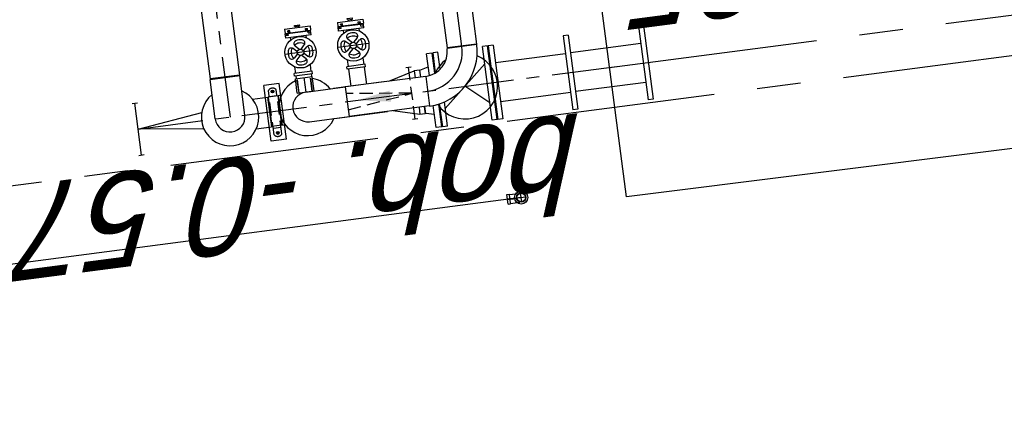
# Model space of a CAD drawing. Extents: x 117893332 to 118394757, y 454959407 to 455669244.
# Tile 233 of 256: x 118255137 to 118258909, y 455246113 to 455247616. Entities that reach past the tile are written whole.
import ezdxf

# ---------------------------------------------------------------- set-up
doc = ezdxf.new("R2010")
doc.units = 0
doc.header["$LTSCALE"] = 200
for name, pattern in [('AM_ISO08W050', [18, 12, -1.5, 3, -1.5]), ('CENTER', [2, 1.25, -0.25, 0.25, -0.25]), ('HIDDEN', [0.375, 0.25, -0.125]), ('Tauw_L_Center2', [6.499, 4, -0.833, 0.833, -0.833])]:
    doc.linetypes.add(name, pattern=pattern)
doc.layers.get('0').update_dxf_attribs({"linetype": 'CONTINUOUS'})
for name, color, linetype in [('0H', 6, 'CENTER'), ('0Hid', 6, 'HIDDEN'), ('0Hu1', 6, 'CONTINUOUS'), ('0Symbol', 6, 'CONTINUOUS'), ('ME_N_D_EB00----hollandia~-_-----', 135, 'CONTINUOUS'), ('ZU_B_-_AL999---LR_pvc125_sdr00__18_^200~N_-----', 1, 'CONTINUOUS'), ('ZU_B_-_EL995---LO_pvc125_sdr00~H_-----', 1, 'Tauw_L_Center2'), ('ZU_B_D_EB00----ONDERDEEL~-_-----', 7, 'CONTINUOUS'), ('ZU_N_-_AL999---LSIpvc160_sdr34__18_^200~N_-----', 7, 'CONTINUOUS'), ('ZU_N_-_EL999---LSipvc160_sdr34~H_-----', 2, 'Tauw_L_Center2'), ('ZU_N_A_HV01----_arcering verharding gv asfalt~v_-----', 253, 'CONTINUOUS'), ('ZU_N_A_HV02----_arcering verharding ov betontegels-halfsteensverband~v_-----', 253, 'CONTINUOUS'), ('ZU_N_A_HV02----molgoot ov betonstraatsteen~v_-----', 253, 'CONTINUOUS')]:
    doc.layers.add(name, color=color, linetype=linetype)
doc.layers.add('AM_7', color=6, linetype='AM_ISO08W050', lineweight=25)
doc.styles.add('tcb_isocp', font='tcb_isocp.shx')

# ---------------------------------------------------------------- blocks, each defined once
blk = doc.blocks.new('M150600')
for p, q in [((-150, 142.5), (-150, -142.5)), ((-131, 142.5), (-150, 142.5)), ((-131, 142.5), (-131, -142.5)), ((140.5, 142.5), (140.5, -142.5)), ((159.5, 142.5), (140.5, 142.5)), ((159.5, 142.5), (159.5, -142.5)), ((431, 142.5), (431, -142.5)), ((450, 142.5), (431, 142.5)), ((450, 142.5), (450, -142.5)), ((-131, 75), (140.5, 75)), ((431, 75), (159.5, 75)), ((-131, -75), (140.5, -75)), ((431, -75), (159.5, -75)), ((-131, -142.5), (-150, -142.5)), ((159.5, -142.5), (140.5, -142.5)), ((450, -142.5), (431, -142.5))]:
    blk.add_line(p, q)
blk = doc.blocks.new('Afsluitdop_DN50')
for p, q in [((-49, -16.5), (-49, 0)), ((-49, 0), (49, 0)), ((-45.6, 0), (-45.6, 9.2)), ((-38, 9.2), (-45.6, 9.2)), ((-38, 5), (-40.5, 5)), ((-40.5, 5), (-40.5, 0)), ((-38, 9.2), (-38, 5)), ((38, 9.2), (45.6, 9.2)), ((38, 9.2), (38, 5)), ((38, 5), (40.5, 5)), ((40.5, 5), (40.5, 0)), ((45.6, 0), (45.6, 9.2)), ((49, -16.5), (49, 0)), ((-49, -16.5), (49, -16.5)), ((-10, -21.5), (10, -21.5)), ((-10, -21.5), (-10, -26.5)), ((-10, -26.5), (10, -26.5)), ((-5, -16.5), (-5, -21.5)), ((5, -16.5), (5, -21.5)), ((10, -21.5), (10, -26.5))]:
    blk.add_line(p, q)
blk = doc.blocks.new('sok-DN50va')
for p, q in [((-32.75, 0), (32.75, 0)), ((-32.75, 0), (-32.75, -56)), ((32.75, 0), (32.75, -56)), ((-32.75, -56), (32.75, -56))]:
    blk.add_line(p, q)
at = {"color": 0, "linetype": 'ByBlock'}
blk.add_line((0, -56), (0, 0), dxfattribs=at)
at = {"color": 0, "linetype": 'HIDDEN'}
for p, q in [((-26, 0), (-26, -56)), ((-25, 0), (-25, -56)), ((25, 0), (25, -56)), ((26, 0), (26, -56))]:
    blk.add_line(p, q, dxfattribs=at)
blk = doc.blocks.new('knie90-DN25la')
at = {"color": 0, "linetype": 'ByBlock'}
for p, q in [((18.2, 13.6), (-18.2, 13.6)), ((0, -39), (0, 31.8))]:
    blk.add_line(p, q, dxfattribs=at)
for p, q in [((-16.9, -29.6), (-16.9, 6.7)), ((16.9, -29.6), (16.9, 6.7)), ((-1.3, -29.6), (-18.2, -29.6)), ((-18.2, -39), (-18.2, -29.6)), ((-1.3, -39), (-1.3, -4.6)), ((1.3, -39), (1.3, -4.6)), ((18.2, -29.6), (1.3, -29.6)), ((18.2, -39), (18.2, -29.6)), ((18.2, -39), (-18.2, -39))]:
    blk.add_line(p, q)
for radius in [18.2, 16.9]:
    blk.add_circle((0, 13.6), radius)
blk = doc.blocks.new('slibverwerkingsgebouw')
for p, q in [((387.5, 1322.5), (602.5, 1322.7)), ((387.5, 1262.5), (387.5, 1322.5)), ((602.5, 1262.7), (602.5, 1322.7)), ((387.5, 1262.5), (602.5, 1262.7)), ((442.1, 1072.3), (442.1, 1061.3)), ((556.4, 1072.4), (556.4, 1061.4))]:
    blk.add_line(p, q)
at = {"color": 0, "linetype": 'ByBlock'}
for p, q in [((409.5, 1292.5), (420.5, 1292.5)), ((415, 1287), (415, 1298)), ((569.5, 1292.6), (580.5, 1292.6)), ((575, 1287.1), (575, 1298.1))]:
    blk.add_line(p, q, dxfattribs=at)
for centre, radius in [((415, 1292.5), 5.5), ((575, 1292.6), 5.5), ((49.7, 400), 25)]:
    blk.add_circle(centre, radius)
at = {"layer": '0H'}
for p, q in [((498.8, 1821.3), (500.1, -149.7)), ((5930, 1470), (499, 1466.3)), ((652.1, 550.4), (5227.6, 553.6))]:
    blk.add_line(p, q, dxfattribs=at)
at = {"layer": '0Hid'}
for p, q in [((409.3, 1307.5), (580.6, 1307.6)), ((433.7, 1277.5), (433.7, 1307.5)), ((556.3, 1277.6), (556.3, 1307.6)), ((409.3, 1277.5), (580.7, 1277.6)), ((399.5, 753.8), (399.5, 773.8)), ((399.5, 763.8), (599.5, 763.9)), ((599.5, 753.9), (599.5, 773.9))]:
    blk.add_line(p, q, dxfattribs=at)
blk.add_lwpolyline([(467.6, 1013.5), (499.5, 763.8), (531, 1013.5)], dxfattribs=at)
for centre, start, end in [((421, 1292.5), 127.9027, 232.1754), ((569, 1292.6), 307.9027, 52.1754)]:
    blk.add_arc(centre, 19, start, end, dxfattribs=at)
at = {"layer": '0Hu1'}
for p, q in [((398.8, 1831.3), (398.8, 1811.3)), ((398.8, 1821.3), (598.8, 1821.4)), ((598.8, 1831.4), (598.8, 1811.4)), ((499, 1523.5), (651.5, 1523.6)), ((651.5, 1523.6), (651.5, 1409.3)), ((1870, 1524.4), (653.5, 1523.6)), ((653.5, 1409.3), (653.5, 1523.6)), ((499, 1409.2), (651.5, 1409.3)), ((1870, 1410.1), (653.5, 1409.3)), ((441.9, 1372.3), (442, 1313.8)), ((556.2, 1372.4), (556.3, 1313.9)), ((556.3, 1313.9), (442, 1313.8)), ((556.3, 1311.9), (442, 1311.8)), ((442, 1273.3), (442, 1311.8)), ((556.3, 1273.4), (556.3, 1311.9)), ((442, 1273.3), (556.3, 1273.4)), ((442, 1271.3), (556.3, 1271.4)), ((442, 1271.3), (442, 1260.3)), ((556.3, 1271.4), (556.3, 1260.4)), ((709.9, 1106.5), (709.8, 1226.5)), ((771.4, 1117.5), (771.3, 1215.5)), ((771.3, 1215.5), (787.3, 1215.5)), ((787.3, 1215.5), (787.4, 1117.5)), ((622.3, 1196.6), (612.3, 1196.6)), ((622.4, 1131.3), (622.3, 1201.6)), ((622.3, 1201.6), (632.3, 1201.6)), ((632.4, 1131.3), (632.3, 1201.6)), ((658, 1196.6), (632.3, 1196.6)), ((696.6, 1171.3), (683.6, 1184.3)), ((705, 1179.8), (692, 1192.8)), ((714.7, 1179.8), (727.6, 1192.8)), ((723.1, 1171.3), (736.1, 1184.3)), ((761.7, 1196.7), (771.3, 1196.7)), ((787.3, 1199.5), (792.3, 1199.5)), ((787.3, 1196.7), (797.3, 1196.7)), ((792.3, 1204.5), (797.3, 1204.5)), ((792.3, 1199.5), (792.3, 1204.5)), ((797.3, 1196.7), (797.3, 1204.5)), ((442.1, 1166.3), (442.2, 1013.8)), ((556.4, 1166.4), (556.5, 1013.9)), ((622.4, 1136.3), (612.4, 1136.3)), ((658, 1136.3), (632.4, 1136.3)), ((696.6, 1161.7), (683.6, 1148.7)), ((705.1, 1153.2), (692.1, 1140.2)), ((714.7, 1153.2), (727.7, 1140.2)), ((723.2, 1161.7), (736.2, 1148.7)), ((761.8, 1136.4), (771.4, 1136.4)), ((787.4, 1136.4), (797.4, 1136.4)), ((787.4, 1133.5), (792.4, 1133.5)), ((792.4, 1133.5), (792.4, 1128.5)), ((797.4, 1136.4), (797.4, 1128.5)), ((622.4, 1131.3), (632.4, 1131.3)), ((771.4, 1117.5), (787.4, 1117.5)), ((792.4, 1128.5), (797.4, 1128.5)), ((442.1, 1059.3), (442.3, 865.3)), ((556.6, 865.4), (556.4, 1059.4)), ((710, 902.5), (710, 1022.5)), ((556.5, 1013.9), (442.2, 1013.8)), ((442.4, 702.8), (442.2, 1013.8)), ((556.7, 702.9), (556.5, 1013.9)), ((622.5, 992.6), (556.5, 992.5)), ((622.5, 927.3), (622.5, 997.6)), ((622.5, 997.6), (632.5, 997.6)), ((632.5, 927.3), (632.5, 997.6)), ((658.1, 992.6), (632.5, 992.6)), ((705.2, 975.8), (692.2, 988.8)), ((714.8, 975.8), (727.8, 988.8)), ((761.8, 992.7), (771.5, 992.7)), ((771.5, 913.5), (771.5, 1011.5)), ((771.5, 1011.5), (787.5, 1011.5)), ((787.5, 1011.5), (787.5, 913.5)), ((787.5, 995.5), (792.5, 995.5)), ((787.5, 992.7), (797.5, 992.7)), ((792.5, 1000.5), (797.5, 1000.5)), ((792.5, 995.5), (792.5, 1000.5)), ((797.5, 992.7), (797.5, 1000.5)), ((696.7, 967.3), (683.7, 980.3)), ((696.7, 957.7), (683.7, 944.7)), ((705.2, 949.2), (692.2, 936.2)), ((714.8, 949.2), (727.8, 936.2)), ((723.3, 967.3), (736.3, 980.3)), ((723.3, 957.7), (736.3, 944.7)), ((622.5, 932.3), (556.5, 932.2)), ((622.5, 927.3), (632.5, 927.3)), ((658.1, 932.3), (632.5, 932.3)), ((761.9, 932.4), (771.5, 932.4)), ((771.5, 913.5), (787.5, 913.5)), ((787.5, 932.4), (797.5, 932.4)), ((787.5, 929.5), (792.5, 929.5)), ((792.5, 929.5), (792.5, 924.5)), ((792.5, 924.5), (797.5, 924.5)), ((797.5, 932.4), (797.5, 924.5)), ((415.3, 743.3), (442.3, 845.3)), ((556.6, 845.4), (583.6, 743.4)), ((407.5, 688.3), (415.4, 721.3)), ((442.3, 743.3), (415.3, 743.3)), ((415.4, 723.3), (415.3, 743.3)), ((442.4, 723.3), (415.4, 723.3)), ((415.4, 721.3), (442.4, 721.3)), ((583.6, 743.4), (556.6, 743.4)), ((583.7, 723.4), (556.7, 723.4)), ((556.7, 721.4), (583.7, 721.4)), ((583.7, 723.4), (583.6, 743.4)), ((583.7, 721.4), (591.5, 688.4)), ((357, 688.2), (442.9, 688.3)), ((357, 666.2), (357, 688.2)), ((556.7, 702.9), (442.4, 702.8)), ((557.8, 688.4), (642, 688.4)), ((642, 666.4), (642, 688.4)), ((357, 666.2), (445.6, 666.3)), ((357, 663.2), (446.2, 663.3)), ((357.1, 644.2), (357, 663.2)), ((357.1, 644.2), (450.7, 644.3)), ((574.7, 472.4), (424.6, 644.3)), ((564, 666.4), (642, 666.4)), ((565.3, 663.4), (642, 663.4)), ((576.8, 644.4), (642.1, 644.4)), ((642.1, 644.4), (642, 663.4)), ((652.2, 493.3), (652.1, 607.6)), ((848.6, 607.7), (654.1, 607.6)), ((654.2, 493.3), (654.1, 607.6)), ((424.7, 472.3), (499.9, 558.7)), ((848.7, 493.4), (654.2, 493.3)), ((357.2, 472.2), (642.2, 472.4)), ((357.2, 453.2), (357.2, 472.2)), ((357.2, 453.2), (642.2, 453.4)), ((642.2, 453.4), (642.2, 472.4))]:
    blk.add_line(p, q, dxfattribs=at)
blk.add_lwpolyline([(467.2, 1571.6), (498.8, 1821.3), (530.7, 1571.7)], dxfattribs=at)
for centre, radius in [((709.9, 1166.5), 60), ((709.9, 1166.5), 12.4), ((710, 962.5), 60), ((710, 962.5), 12.4)]:
    blk.add_circle(centre, radius, dxfattribs=at)
for centre, radius, start, end in [((499, 1466.3), 110, 31.3408, 328.7373), ((499, 1466.3), 57.2, 90.0391, 270.0391), ((499.2, 1166.3), 110, 17.3602, 238.7373), ((499.2, 1166.3), 57.2, 0.0391, 180.0391), ((700.5, 1201.3), 12, 105.0391, 225.0391), ((709.9, 1166.5), 48, 75.0391, 105.0391), ((719.1, 1201.3), 12, 315.0391, 75.0391), ((709.9, 1166.5), 48, 165.0391, 195.0391), ((675.1, 1175.8), 12, 45.0391, 165.0391), ((709.9, 1166.5), 35.8, 145.8026, 214.2755), ((709.9, 1166.5), 35.8, 55.8026, 124.2756), ((694, 1168.7), 3.6, 351.8981, 45.0391), ((707.6, 1182.3), 3.6, 225.0391, 278.18), ((725.7, 1168.8), 3.6, 135.0391, 188.18), ((744.6, 1175.8), 12, 15.0391, 135.0391), ((709.9, 1166.5), 35.8, 325.8026, 34.2755), ((709.9, 1166.5), 48, 345.0391, 15.0391), ((499.2, 1166.3), 110, 301.3408, 342.7179), ((675.1, 1157.1), 12, 195.0391, 315.0391), ((700.6, 1131.7), 12, 135.0391, 255.0391), ((709.9, 1166.5), 35.8, 235.8026, 304.2756), ((694, 1164.2), 3.6, 315.0391, 8.18), ((707.6, 1150.6), 3.6, 81.8981, 135.0391), ((725.7, 1164.2), 3.6, 171.8981, 225.0391), ((719.2, 1131.7), 12, 285.0391, 45.0391), ((744.6, 1157.2), 12, 225.0391, 345.0391), ((709.9, 1166.5), 48, 255.0391, 285.0391), ((675.2, 971.8), 12, 45.0391, 165.0391), ((710, 962.5), 35.8, 145.8026, 214.2755), ((700.7, 997.3), 12, 105.0391, 225.0391), ((710, 962.5), 35.8, 55.8026, 124.2756), ((710, 962.5), 48, 75.0391, 105.0391), ((719.3, 997.3), 12, 315.0391, 75.0391), ((744.8, 971.8), 12, 15.0391, 135.0391), ((710, 962.5), 35.8, 325.8026, 34.2755), ((710, 962.5), 48, 165.0391, 195.0391), ((675.2, 953.1), 12, 195.0391, 315.0391), ((694.1, 964.7), 3.6, 351.8981, 45.0391), ((694.2, 960.2), 3.6, 315.0391, 8.18), ((707.7, 978.3), 3.6, 225.0391, 278.18), ((707.7, 946.6), 3.6, 81.8981, 135.0391), ((725.8, 964.8), 3.6, 135.0391, 188.18), ((725.8, 960.2), 3.6, 171.8981, 225.0391), ((744.8, 953.2), 12, 225.0391, 345.0391), ((710, 962.5), 48, 345.0391, 15.0391), ((700.7, 927.7), 12, 135.0391, 255.0391), ((710, 962.5), 35.8, 235.8026, 304.2756), ((710, 962.5), 48, 255.0391, 285.0391), ((719.3, 927.7), 12, 285.0391, 45.0391), ((652, 702.9), 209.7, 180.0391, 270.0391), ((652, 702.9), 152.5, 180.0391, 270.0391), ((652, 702.9), 95.4, 180.0391, 270.0391), ((499.6, 558.3), 125, 115.9792, 331.013), ((499.6, 558.3), 125, 28.2361, 58.7561)]:
    blk.add_arc(centre, radius, start, end, dxfattribs=at)
at = {"layer": '0Symbol'}
blk.add_solid([(478.1, 847.1), (499.3, 975.1), (520.8, 847.2)], dxfattribs=at)
at = {"layer": 'AM_7'}
blk.add_line((49.7, 400), (46.3, 5452), dxfattribs=at)
at = {"layer": '0H', "color": 1, "linetype": 'CENTER', "xscale": -1, "rotation": 90.03906185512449}
for name, p in [('Afsluitdop_DN50', (788.8, 1166.5)), ('sok-DN50va', (556.4, 1166.4)), ('Afsluitdop_DN50', (789, 962.5))]:
    blk.add_blockref(name, p, dxfattribs=at)
at = {"layer": '0Hu1', "color": 1, "linetype": 'CENTER', "rotation": 180.0390652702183}
blk.add_blockref('knie90-DN25la', (49.7, 413.6), dxfattribs=at)
at = {"layer": '0Hu1', "rotation": 270.0390618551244}
blk.add_blockref('M150600', (499.8, 300.3), dxfattribs=at)

msp = doc.modelspace()

# ---------------------------------------------------------------- hatches: boundary and pattern name
at = {"layer": 'ZU_N_A_HV01----_arcering verharding gv asfalt~v_-----'}
h = msp.add_hatch(dxfattribs=at)
h.set_pattern_fill('ASFALT', color=256, scale=3000)
h.set_pattern_definition([(157.41631, (118248804.68, 455213277.6), (-144.0122, -346.24485), []), (217.41631, (118248804.68, 455213277.6), (227.85075, -297.8406), [])])
h.paths.add_polyline_path([(118253562.5, 455173882.8, -0.413671), (118245855.8, 455163886.8), (118232779.4, 455162183.4, -0.239601), (118226539.3, 455164396.4), (118222931.6, 455163926.7), (118222383.7, 455168135.5), (118218106.9, 455167574.6), (118214434.7, 455164219.5), (118215506.4, 455155986.2), (118286398.3, 455165214), (118285827.7, 455169598.1), (118269443.6, 455167465.5, -0.414214), (118257765.8, 455176453.3), (118256227.9, 455188268.7, -0.414214), (118265215.7, 455199946.5), (118292266.1, 455203467.5), (118291600.1, 455208584.4), (118288512.1, 455208182.4, -0.414214), (118286360.3, 455209838.5), (118282082.5, 455242702.4), (118277103.6, 455242054.3, -0.414214), (118269661, 455247782.5), (118267518.7, 455264240.6), (118262945.7, 455263645.4), (118267639.6, 455227475.9), (118267223.1, 455227422), (118267223.1, 455227421.8), (118252708.4, 455225559), (118252749.8, 455225241.2), (118251437.4, 455225070.9), (118250715, 455230620.6), (118243327.3, 455287376.9), (118243629.7, 455287416.2), (118243124.4, 455290872.4), (118240928.7, 455307740.1, -0.414214), (118245603.8, 455313814.3), (118274546.5, 455317581.7), (118274030.2, 455321548.3), (118245583.3, 455317845.4, -0.414214), (118239509, 455322520.5), (118233549.8, 455368302.3, 0.414214), (118222813.3, 455376565.6), (118207809.9, 455374612.7, 0.414214), (118199546.6, 455363876.2), (118205505.9, 455318094.4, -0.414212), (118200830.9, 455312020.1), (118163460.6, 455307155.6), (118165370.9, 455292480.2), (118168069.6, 455292831.5), (118168020.6, 455293207.6, -0.414213), (118177008.5, 455304885.4), (118193278.4, 455307003.2, -0.134342), (118196112.3, 455306610.7), (118204322.8, 455303093.5), (118205538.1, 455305921.5, -0.264812), (118209818.1, 455309156.2), (118230144.2, 455311802, -0.414214), (118236218.5, 455307127), (118240860.1, 455271468.1, -0.414214), (118236185, 455265393.9), (118214173, 455262528.6), (118214897.7, 455256960.6, -0.414214), (118212810.3, 455254248.5), (118211683.3, 455254101.8), (118212034, 455251407.1), (118215577.2, 455248630.1), (118219142.1, 455249094.1), (118218436.6, 455254511.8, -0.414229), (118220524, 455257224), (118236969.8, 455259364.7, -0.414213), (118243044, 455254689.7), (118246252.7, 455230039.7)])
h.paths.add_polyline_path([(118261528.7, 455214269.2, -0.414214), (118263616.1, 455216981.4), (118275257.9, 455218496.7, -0.414214), (118277970, 455216409.4), (118278976.7, 455208675.7, -0.414214), (118276889.3, 455205963.6), (118274097.8, 455205600.3, -0.414214), (118272506.4, 455206825.1), (118272485.3, 455206987.6), (118269242.6, 455206565.5), (118269263.8, 455206403, -0.414214), (118268038.9, 455204811.6), (118265247.5, 455204448.2, -0.414214), (118262535.4, 455206535.6)], flags=16)
h.paths.add_polyline_path([(118241537.9, 455300913.5), (118240100, 455300726.2), (118239912.7, 455302164.1), (118241350.6, 455302351.4)], flags=16)
h.paths.add_polyline_path([(118240440.7, 455309039.9), (118239002.9, 455308852.6), (118238815.6, 455310290.4), (118240253.4, 455310477.7)], flags=16)
h.paths.add_polyline_path([(118229627.9, 455315768.6), (118215546.7, 455313935.7, -0.414214), (118209472.4, 455318610.7), (118204138, 455359592.1, -0.414239), (118213125.7, 455371270.9), (118217290.6, 455371813, -0.414214), (118228968.4, 455362825.1), (118234303, 455321842.8, -0.414214)], flags=16)
h.paths.add_polyline_path([(118229573.7, 455316185), (118215492.5, 455314352.1, -0.414214), (118209888.9, 455318664.9), (118204554.5, 455359646.4, -0.41424), (118213180, 455370854.4), (118217344.8, 455371396.5, -0.414214), (118228551.9, 455362770.9), (118233886.5, 455321788.6, -0.414214)], flags=0)
h.paths.add_polyline_path([(118232786.1, 455366810.1), (118231546.6, 455366648.6), (118231359.3, 455368086.5), (118232598.8, 455368248)], flags=0)
at = {"layer": 'ZU_N_A_HV02----_arcering verharding ov betontegels-halfsteensverband~v_-----'}
h = msp.add_hatch(dxfattribs=at)
h.set_pattern_fill('TEGELS', color=256, scale=1200)
h.set_pattern_definition([(97.4163, (118248804.68, 455213277.58), (-297.4903, -38.7234), []), (187.4163, (118248804.68, 455213277.58), (38.7234, -297.4903), [300, -300]), (187.4163, (118248785.3, 455213426.33), (38.7234, -297.4903), [-300, 300])])
h.paths.add_polyline_path([(118278797.8, 455275302), (118282155.1, 455249509.7), (118281628, 455249441.1, 0.40884), (118275544.1, 455254035.1, 0.414213), (118270851, 455247937.4, 0.414214), (118276948.7, 455243244.3), (118282393.7, 455243953.1), (118282475, 455243328.3), (118277030, 455242619.6, -0.414214), (118270226.2, 455247856.1), (118268064.6, 455264463), (118267915.8, 455264443.6), (118262361.2, 455263720.6), (118262374.8, 455263615.9), (118259791, 455263277.8), (118258893.8, 455270189.9), (118247423.9, 455268677.9), (118247098.8, 455271175.8), (118246029, 455271036.6), (118246016.1, 455271135.7), (118271409.6, 455274441.1), (118270783.6, 455279250.4, 0.01833), (118271686.5, 455280061.2), (118272414.2, 455274471)])
h.paths.add_polyline_path([(118275200, 455256671.9, -1), (118273935.1, 455266389.9, -1)], flags=16)
h.paths.add_polyline_path([(118278757, 455268641), (118261899.4, 455266446.7), (118261318.5, 455270909.9), (118278176, 455273104.2)], flags=16)
h.paths.add_polyline_path([(118277060.1, 455243154.9), (118277098.8, 455242857.4), (118276801.3, 455242818.7), (118276762.6, 455243116.2)], flags=16)
at = {"layer": 'ZU_N_A_HV02----molgoot ov betonstraatsteen~v_-----'}
h = msp.add_hatch(dxfattribs=at)
h.set_pattern_fill('BRICK', color=256, scale=33.07086)
h.set_pattern_definition([(97.41631, (118248804.68, 455213277.58), (-208.2432, -27.10636), []), (187.4163, (118248804.68, 455213277.6), (54.2127, -416.4864), [210, -210]), (187.4163, (118248777.57, 455213485.83), (54.2127, -416.4864), [-210, 210])])
h.paths.add_polyline_path([(118236130.8, 455265810.4), (118213702.3, 455262890.9), (118213756.5, 455262474.4), (118214481.2, 455256906.4, -0.414214), (118212756.1, 455254665), (118211212.6, 455254464), (118211639.7, 455251182.5), (118215456.8, 455248190.8), (118219612.8, 455248731.8), (118218853.1, 455254566, -0.41423), (118220578.2, 455256807.5), (118237024, 455258948.2, -0.414214), (118242627.6, 455254635.5), (118245836.2, 455229985.5), (118253115.1, 455174065.7, -0.421725), (118245799.5, 455164303), (118232725.2, 455162599.9, -0.247725), (118226700.8, 455164841), (118223293.5, 455164399.8), (118222746, 455168606.4), (118217921.3, 455167973.9), (118213990, 455164382.1), (118215144.2, 455155515.5), (118286452.5, 455164797.5), (118286398.3, 455165214), (118215506.4, 455155986.2), (118214434.7, 455164219.5), (118218106.9, 455167574.6), (118222383.7, 455168135.5), (118222931.6, 455163926.7), (118226539.3, 455164396.4, 0.239601), (118232779.4, 455162183.4), (118245855.8, 455163886.8, 0.413671), (118253562.5, 455173882.8), (118246252.7, 455230039.7), (118243044, 455254689.7, 0.414213), (118236969.8, 455259364.7), (118220524, 455257224, 0.414229), (118218436.6, 455254511.8), (118219142.1, 455249094.1), (118215577.2, 455248630.1), (118212034, 455251407.1), (118211683.3, 455254101.8), (118212810.3, 455254248.5, 0.414214), (118214897.7, 455256960.6), (118214173, 455262528.6), (118236185, 455265393.9, 0.414214), (118240860.1, 455271468.1), (118236218.5, 455307127, 0.414214), (118230144.2, 455311802), (118209818.1, 455309156.2, 0.264812), (118205538.1, 455305921.5), (118204322.8, 455303093.5), (118196112.3, 455306610.7, 0.134342), (118193278.4, 455307003.2), (118177008.5, 455304885.4, 0.414213), (118168020.6, 455293207.6), (118168069.6, 455292831.5), (118168486.1, 455292885.7), (118168437.1, 455293261.8, -0.414213), (118177062.7, 455304468.9), (118193332.6, 455306586.7, -0.134342), (118195946.9, 455306224.6), (118199133.4, 455304859.6), (118204543.5, 455302542), (118205924.4, 455305755.6, -0.264823), (118209872.9, 455308739.8), (118222173, 455310340.9), (118230198.4, 455311385.5, -0.414214), (118235802, 455307072.8), (118240443.6, 455271413.9, -0.414214)])

# ---------------------------------------------------------------- linework, layer by layer
at = {"layer": 'ZU_B_-_EL995---LO_pvc125_sdr00~H_-----'}
msp.add_lwpolyline([(118249270.7, 455246220.6), (118263038.2, 455248012.7)], dxfattribs=at)
at = {"layer": 'ZU_B_D_EB00----ONDERDEEL~-_-----'}
msp.add_lwpolyline([(118252695.6, 455225658.2), (118267210.2, 455227521), (118264580.9, 455247829.2), (118257461.2, 455246937.4), (118255050.9, 455265356.9), (118255059.7, 455265353.8), (118247983.1, 455264416.7), (118250380.5, 455246024.3), (118250096.7, 455245938), (118252695.6, 455225658.2)], dxfattribs=at)
at = {"layer": 'ZU_N_-_EL999---LSipvc160_sdr34~H_-----'}
msp.add_lwpolyline([(118257396.4, 455247433.1), (118270832.6, 455249182.1)], dxfattribs=at)

# ---------------------------------------------------------------- block references
at = {"layer": 'ME_N_D_EB00----hollandia~-_-----', "rotation": 97.41631319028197}
msp.add_blockref('slibverwerkingsgebouw', (118257461.2, 455246937.4), dxfattribs=at)

# ---------------------------------------------------------------- texts
at = {"layer": 'ZU_B_-_AL999---LR_pvc125_sdr00__18_^200~N_-----', "style": 'tcb_isocp', "oblique": 20.0002}
msp.add_text('bob. -0.570', height=360, rotation=187.4218, dxfattribs=at).set_placement((118257304.5, 455247262.1))
at = {"layer": 'ZU_N_-_AL999---LSIpvc160_sdr34__18_^200~N_-----', "style": 'tcb_isocp', "oblique": 20.0002}
msp.add_text('bob. -0.895', height=360, rotation=187.4163, dxfattribs=at).set_placement((118259925.5, 455248259.4))

doc.saveas('drawing.dxf')
